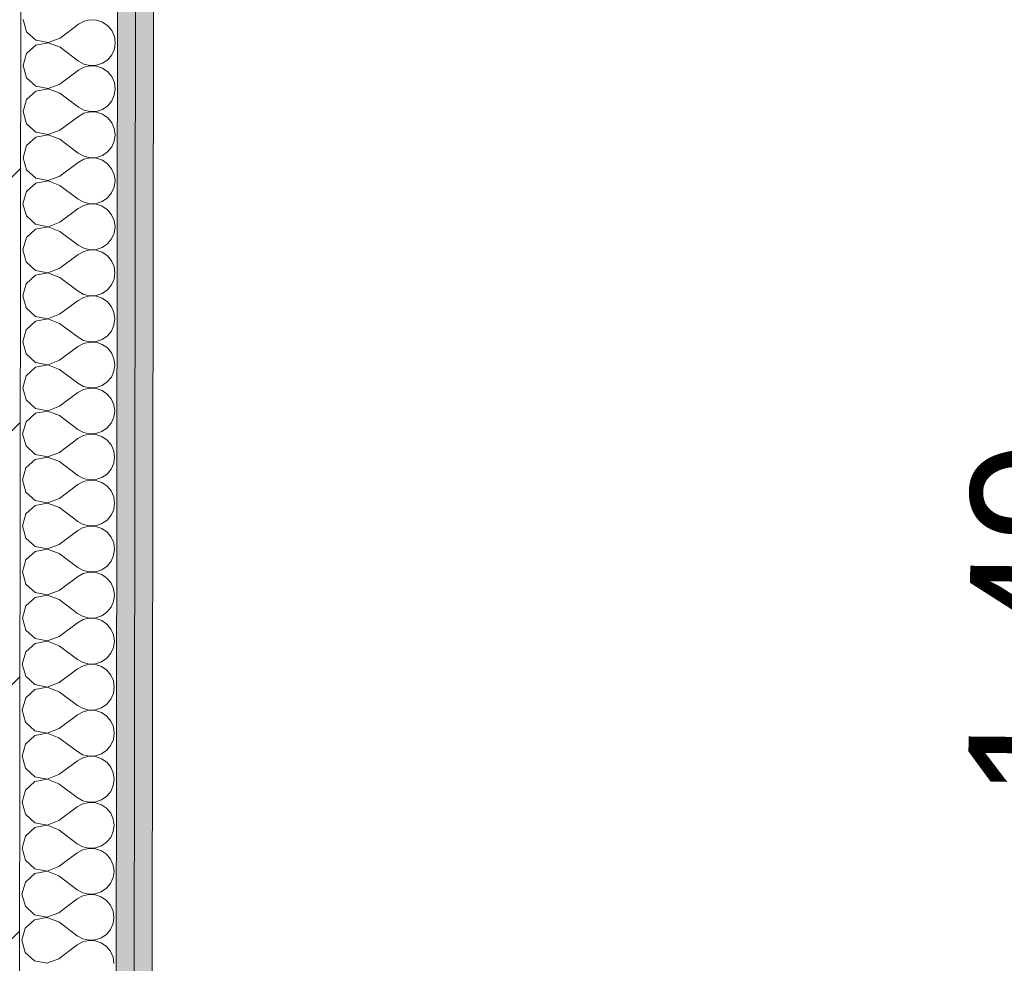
# Model space of a CAD drawing. Header units: millimetres. Extents: x -30280 to 19093, y -17460 to 4378.
# Tile 113 of 188: x -10749 to -10037, y -14817 to -14134. Entities that reach past the tile are written whole.
import ezdxf

# ---------------------------------------------------------------- set-up
doc = ezdxf.new("R2010")
doc.units = ezdxf.units.MM
doc.header["$MEASUREMENT"] = 0
doc.linetypes.add('Wipeout_Contour', pattern=[1000, 0, -1000])
doc.layers.add('Nuevo_06_COT_Generals', color=7, linetype='Continuous')
doc.layers.add('Nuevo_08_E_Envans secs', color=7, linetype='Continuous')
doc.layers.add('Nuevo_06_COT_Generals_Pluma_Nº__1', color=7, linetype='Continuous', lineweight=5)
doc.layers.add('Nuevo_08_E_Envans secs_Pluma_Nº__1', color=7, linetype='Continuous', lineweight=5)
for name, color, linetype, lineweight, true_color in [('Nuevo_08_E_Envans secs_Pluma_Nº__102', 7, 'Continuous', 5, 0xcccccc), ('Nuevo_08_E_Envans secs_Pluma_Nº__177', 7, 'Continuous', 15, 0xf7e046), ('Nuevo_08_E_Envans secs_Pluma_Nº__79', 7, 'Continuous', 5, 0xaaffd5)]:
    doc.layers.add(name, color=color, linetype=linetype, lineweight=lineweight, true_color=true_color)
doc.styles.add('Estilo_Generado_1', font='txt')
doc.dimstyles.new('Estilo_Generado__2', dxfattribs={"dimtxt": 100, "dimasz": 38, "dimexe": 0.18, "dimexo": 300, "dimgap": 0, "dimtad": 1, "dimlfac": 0.001, "dimzin": 0, "dimdsep": 46, "dimtxsty": 'Estilo_Generado_1', "dimblk": 'ARROWHEAD_2', "dimblk1": 'ARROWHEAD_2', "dimblk2": 'ARROWHEAD_2', "dimcen": 0.09, "dimclrd": 7, "dimclre": 7, "dimclrt": 7, "dimadec": 0, "dimazin": 0, "dimtfac": 1, "dimtdec": 4, "dimtmove": 0, "dimatfit": 3, "dimfxl": 0, "dimtolj": 1, "dimtzin": 0, "dimarcsym": 0})

# ---------------------------------------------------------------- blocks, each defined once
blk = doc.blocks.new('*X239')
at = {"layer": 'Nuevo_08_E_Envans secs_Pluma_Nº__102', "color": 254, "linetype": 'Continuous', "lineweight": 5, "true_color": 0xcccccc}
for p, q in [((-10746.89, -14134.13), (-10744.41, -14142.9)), ((-10702.86, -14135.3), (-10706.89, -14137.52)), ((-10698.38, -14134.27), (-10702.86, -14135.3)), ((-10693.79, -14134.5), (-10698.38, -14134.27)), ((-10689.44, -14135.97), (-10693.79, -14134.5)), ((-10720.24, -14147.5), (-10706.89, -14137.52)), ((-10685.65, -14138.58), (-10689.44, -14135.97)), ((-10682.72, -14142.13), (-10685.65, -14138.58)), ((-10680.87, -14146.34), (-10682.72, -14142.13)), ((-10744.41, -14142.9), (-10737.7, -14149.05)), ((-10737.7, -14149.05), (-10728.75, -14150.76)), ((-10728.75, -14150.76), (-10720.24, -14147.5)), ((-10680.24, -14150.9), (-10680.87, -14146.34)), ((-10737.7, -14152.57), (-10744.43, -14158.71)), ((-10728.75, -14150.89), (-10737.7, -14152.57)), ((-10720.25, -14154.17), (-10728.75, -14150.89)), ((-10720.25, -14154.17), (-10706.93, -14164.19)), ((-10682.75, -14159.65), (-10680.89, -14155.45)), ((-10680.89, -14155.45), (-10680.24, -14150.9)), ((-10744.43, -14158.71), (-10746.94, -14167.46)), ((-10689.48, -14165.79), (-10685.69, -14163.19)), ((-10685.69, -14163.19), (-10682.75, -14159.65)), ((-10746.94, -14167.46), (-10744.46, -14176.23)), ((-10720.29, -14180.84), (-10706.94, -14170.86)), ((-10702.91, -14168.64), (-10706.94, -14170.86)), ((-10706.93, -14164.19), (-10702.91, -14166.42)), ((-10702.91, -14166.42), (-10698.43, -14167.47)), ((-10698.43, -14167.6), (-10702.91, -14168.64)), ((-10698.43, -14167.47), (-10693.84, -14167.25)), ((-10693.84, -14167.83), (-10698.43, -14167.6)), ((-10693.84, -14167.25), (-10689.48, -14165.79)), ((-10689.48, -14169.31), (-10693.84, -14167.83)), ((-10685.7, -14171.92), (-10689.48, -14169.31)), ((-10744.46, -14176.23), (-10737.74, -14182.38)), ((-10682.77, -14175.46), (-10685.7, -14171.92)), ((-10680.92, -14179.67), (-10682.77, -14175.46)), ((-10728.8, -14184.22), (-10737.75, -14185.9)), ((-10737.74, -14182.38), (-10728.8, -14184.09)), ((-10728.8, -14184.09), (-10720.29, -14180.84)), ((-10720.3, -14187.5), (-10728.8, -14184.22)), ((-10680.93, -14188.78), (-10680.29, -14184.23)), ((-10680.29, -14184.23), (-10680.92, -14179.67)), ((-10744.48, -14192.04), (-10746.98, -14200.8)), ((-10737.75, -14185.9), (-10744.48, -14192.04)), ((-10720.3, -14187.5), (-10706.98, -14197.52)), ((-10682.8, -14192.99), (-10680.93, -14188.78)), ((-10706.98, -14197.52), (-10702.96, -14199.75)), ((-10693.89, -14200.59), (-10689.53, -14199.12)), ((-10689.53, -14199.12), (-10685.73, -14196.52)), ((-10685.73, -14196.52), (-10682.8, -14192.99)), ((-10746.98, -14200.8), (-10744.51, -14209.56)), ((-10720.34, -14214.17), (-10706.99, -14204.19)), ((-10702.96, -14201.97), (-10706.99, -14204.19)), ((-10702.96, -14199.75), (-10698.48, -14200.8)), ((-10698.48, -14200.94), (-10702.96, -14201.97)), ((-10698.48, -14200.8), (-10693.89, -14200.59)), ((-10693.89, -14201.17), (-10698.48, -14200.94)), ((-10689.53, -14202.64), (-10693.89, -14201.17)), ((-10685.75, -14205.25), (-10689.53, -14202.64)), ((-10682.82, -14208.8), (-10685.75, -14205.25)), ((-10744.51, -14209.56), (-10737.79, -14215.72)), ((-10680.97, -14213.01), (-10682.82, -14208.8)), ((-10680.34, -14217.56), (-10680.97, -14213.01)), ((-10737.8, -14219.24), (-10744.53, -14225.37)), ((-10728.85, -14217.56), (-10737.8, -14219.24)), ((-10737.79, -14215.72), (-10728.85, -14217.42)), ((-10728.85, -14217.42), (-10720.34, -14214.17)), ((-10720.35, -14220.84), (-10728.85, -14217.56)), ((-10720.35, -14220.84), (-10707.03, -14230.86)), ((-10680.98, -14222.12), (-10680.34, -14217.56)), ((-10744.53, -14225.37), (-10747.03, -14234.13)), ((-10685.78, -14229.86), (-10682.84, -14226.32)), ((-10682.84, -14226.32), (-10680.98, -14222.12)), ((-10747.03, -14234.13), (-10744.56, -14242.9)), ((-10707.03, -14230.86), (-10703.01, -14233.09)), ((-10703.01, -14233.09), (-10698.53, -14234.13)), ((-10698.53, -14234.27), (-10703.01, -14235.3)), ((-10698.53, -14234.13), (-10693.94, -14233.92)), ((-10693.94, -14234.5), (-10698.53, -14234.27)), ((-10693.94, -14233.92), (-10689.58, -14232.46)), ((-10689.58, -14235.97), (-10693.94, -14234.5)), ((-10689.58, -14232.46), (-10685.78, -14229.86)), ((-10720.39, -14247.5), (-10707.04, -14237.52)), ((-10703.01, -14235.3), (-10707.04, -14237.52)), ((-10685.8, -14238.58), (-10689.58, -14235.97)), ((-10682.87, -14242.13), (-10685.8, -14238.58)), ((-10681.02, -14246.34), (-10682.87, -14242.13)), ((-10744.56, -14242.9), (-10737.84, -14249.05)), ((-10737.84, -14249.05), (-10728.9, -14250.76)), ((-10728.9, -14250.76), (-10720.39, -14247.5)), ((-10680.39, -14250.9), (-10681.02, -14246.34)), ((-10737.85, -14252.57), (-10744.58, -14258.71)), ((-10728.9, -14250.89), (-10737.85, -14252.57)), ((-10720.4, -14254.17), (-10728.9, -14250.89)), ((-10720.4, -14254.17), (-10707.08, -14264.19)), ((-10682.89, -14259.65), (-10681.03, -14255.45)), ((-10681.03, -14255.45), (-10680.39, -14250.9)), ((-10744.58, -14258.71), (-10747.08, -14267.46)), ((-10689.63, -14265.79), (-10685.83, -14263.19)), ((-10685.83, -14263.19), (-10682.89, -14259.65)), ((-10747.08, -14267.46), (-10744.61, -14276.23)), ((-10703.06, -14268.64), (-10707.09, -14270.86)), ((-10707.08, -14264.19), (-10703.06, -14266.42)), ((-10703.06, -14266.42), (-10698.58, -14267.47)), ((-10698.58, -14267.6), (-10703.06, -14268.64)), ((-10698.58, -14267.47), (-10693.99, -14267.25)), ((-10693.99, -14267.83), (-10698.58, -14267.6)), ((-10693.99, -14267.25), (-10689.63, -14265.79)), ((-10689.63, -14269.31), (-10693.99, -14267.83)), ((-10685.85, -14271.92), (-10689.63, -14269.31)), ((-10744.61, -14276.23), (-10737.89, -14282.38)), ((-10720.44, -14280.84), (-10707.09, -14270.86)), ((-10682.92, -14275.46), (-10685.85, -14271.92)), ((-10681.07, -14279.67), (-10682.92, -14275.46)), ((-10728.94, -14284.22), (-10737.9, -14285.9)), ((-10737.89, -14282.38), (-10728.94, -14284.09)), ((-10728.94, -14284.09), (-10720.44, -14280.84)), ((-10720.45, -14287.5), (-10728.94, -14284.22)), ((-10681.08, -14288.78), (-10680.44, -14284.23)), ((-10680.44, -14284.23), (-10681.07, -14279.67)), ((-10744.63, -14292.04), (-10747.13, -14300.8)), ((-10737.9, -14285.9), (-10744.63, -14292.04)), ((-10720.45, -14287.5), (-10707.13, -14297.52)), ((-10682.94, -14292.99), (-10681.08, -14288.78)), ((-10707.13, -14297.52), (-10703.11, -14299.75)), ((-10694.04, -14300.59), (-10689.68, -14299.12)), ((-10689.68, -14299.12), (-10685.88, -14296.52)), ((-10685.88, -14296.52), (-10682.94, -14292.99)), ((-10747.13, -14300.8), (-10744.66, -14309.56)), ((-10720.49, -14314.17), (-10707.14, -14304.19)), ((-10703.11, -14301.97), (-10707.14, -14304.19)), ((-10703.11, -14299.75), (-10698.63, -14300.8)), ((-10698.63, -14300.94), (-10703.11, -14301.97)), ((-10698.63, -14300.8), (-10694.04, -14300.59)), ((-10694.04, -14301.17), (-10698.63, -14300.94)), ((-10689.68, -14302.64), (-10694.04, -14301.17)), ((-10685.9, -14305.25), (-10689.68, -14302.64)), ((-10682.97, -14308.8), (-10685.9, -14305.25)), ((-10744.66, -14309.56), (-10737.94, -14315.72)), ((-10681.12, -14313.01), (-10682.97, -14308.8)), ((-10680.49, -14317.56), (-10681.12, -14313.01)), ((-10737.95, -14319.24), (-10744.68, -14325.37)), ((-10728.99, -14317.56), (-10737.95, -14319.24)), ((-10737.94, -14315.72), (-10728.99, -14317.42)), ((-10728.99, -14317.42), (-10720.49, -14314.17)), ((-10720.5, -14320.84), (-10728.99, -14317.56)), ((-10681.13, -14322.12), (-10680.49, -14317.56)), ((-10744.68, -14325.37), (-10747.18, -14334.13)), ((-10720.5, -14320.84), (-10707.18, -14330.86)), ((-10685.93, -14329.86), (-10682.99, -14326.32)), ((-10682.99, -14326.32), (-10681.13, -14322.12)), ((-10747.18, -14334.13), (-10744.71, -14342.9)), ((-10707.18, -14330.86), (-10703.16, -14333.09)), ((-10703.16, -14333.09), (-10698.68, -14334.13)), ((-10698.68, -14334.27), (-10703.16, -14335.3)), ((-10698.68, -14334.13), (-10694.09, -14333.92)), ((-10694.09, -14334.5), (-10698.68, -14334.27)), ((-10694.09, -14333.92), (-10689.73, -14332.46)), ((-10689.73, -14335.97), (-10694.09, -14334.5)), ((-10689.73, -14332.46), (-10685.93, -14329.86)), ((-10720.53, -14347.5), (-10707.19, -14337.52)), ((-10703.16, -14335.3), (-10707.19, -14337.52)), ((-10685.94, -14338.58), (-10689.73, -14335.97)), ((-10683.02, -14342.13), (-10685.94, -14338.58)), ((-10744.71, -14342.9), (-10737.99, -14349.05)), ((-10737.99, -14349.05), (-10729.04, -14350.76)), ((-10729.04, -14350.76), (-10720.53, -14347.5)), ((-10681.17, -14346.34), (-10683.02, -14342.13)), ((-10680.54, -14350.9), (-10681.17, -14346.34)), ((-10738, -14352.57), (-10744.73, -14358.71)), ((-10729.04, -14350.89), (-10738, -14352.57)), ((-10720.54, -14354.17), (-10729.04, -14350.89)), ((-10720.54, -14354.17), (-10707.23, -14364.19)), ((-10683.04, -14359.65), (-10681.18, -14355.45)), ((-10681.18, -14355.45), (-10680.54, -14350.9)), ((-10744.73, -14358.71), (-10747.23, -14367.46)), ((-10689.77, -14365.79), (-10685.98, -14363.19)), ((-10685.98, -14363.19), (-10683.04, -14359.65)), ((-10747.23, -14367.46), (-10744.75, -14376.23)), ((-10703.21, -14368.64), (-10707.24, -14370.86)), ((-10707.23, -14364.19), (-10703.21, -14366.42)), ((-10703.21, -14366.42), (-10698.73, -14367.47)), ((-10698.73, -14367.6), (-10703.21, -14368.64)), ((-10698.73, -14367.47), (-10694.13, -14367.25)), ((-10694.14, -14367.83), (-10698.73, -14367.6)), ((-10689.78, -14369.31), (-10694.14, -14367.83)), ((-10694.13, -14367.25), (-10689.77, -14365.79)), ((-10685.99, -14371.92), (-10689.78, -14369.31)), ((-10744.75, -14376.23), (-10738.04, -14382.38)), ((-10720.58, -14380.84), (-10707.24, -14370.86)), ((-10683.07, -14375.46), (-10685.99, -14371.92)), ((-10681.22, -14379.67), (-10683.07, -14375.46)), ((-10729.09, -14384.22), (-10738.05, -14385.9)), ((-10738.04, -14382.38), (-10729.09, -14384.09)), ((-10729.09, -14384.09), (-10720.58, -14380.84)), ((-10720.59, -14387.5), (-10729.09, -14384.22)), ((-10681.23, -14388.78), (-10680.59, -14384.23)), ((-10680.59, -14384.23), (-10681.22, -14379.67)), ((-10738.05, -14385.9), (-10744.78, -14392.04)), ((-10720.59, -14387.5), (-10707.28, -14397.52)), ((-10683.09, -14392.99), (-10681.23, -14388.78)), ((-10744.78, -14392.04), (-10747.28, -14400.8)), ((-10707.28, -14397.52), (-10703.25, -14399.75)), ((-10689.82, -14399.12), (-10686.03, -14396.52)), ((-10686.03, -14396.52), (-10683.09, -14392.99)), ((-10747.28, -14400.8), (-10744.8, -14409.56)), ((-10720.63, -14414.17), (-10707.29, -14404.19)), ((-10703.26, -14401.97), (-10707.29, -14404.19)), ((-10698.78, -14400.94), (-10703.26, -14401.97)), ((-10703.25, -14399.75), (-10698.78, -14400.8)), ((-10698.78, -14400.8), (-10694.18, -14400.59)), ((-10694.18, -14401.17), (-10698.78, -14400.94)), ((-10694.18, -14400.59), (-10689.82, -14399.12)), ((-10689.83, -14402.64), (-10694.18, -14401.17)), ((-10686.04, -14405.25), (-10689.83, -14402.64)), ((-10683.11, -14408.8), (-10686.04, -14405.25)), ((-10744.8, -14409.56), (-10738.09, -14415.72)), ((-10681.27, -14413.01), (-10683.11, -14408.8)), ((-10680.64, -14417.56), (-10681.27, -14413.01)), ((-10738.09, -14419.24), (-10744.83, -14425.37)), ((-10738.09, -14415.72), (-10729.14, -14417.42)), ((-10729.14, -14417.56), (-10738.09, -14419.24)), ((-10729.14, -14417.42), (-10720.63, -14414.17)), ((-10720.64, -14420.84), (-10729.14, -14417.56)), ((-10681.28, -14422.12), (-10680.64, -14417.56)), ((-10744.83, -14425.37), (-10747.33, -14434.13)), ((-10720.64, -14420.84), (-10707.32, -14430.86)), ((-10686.08, -14429.86), (-10683.14, -14426.32)), ((-10683.14, -14426.32), (-10681.28, -14422.12)), ((-10747.33, -14434.13), (-10744.85, -14442.9)), ((-10707.32, -14430.86), (-10703.3, -14433.09)), ((-10698.83, -14434.27), (-10703.31, -14435.3)), ((-10703.3, -14433.09), (-10698.83, -14434.13)), ((-10698.83, -14434.13), (-10694.23, -14433.92)), ((-10694.23, -14434.5), (-10698.83, -14434.27)), ((-10694.23, -14433.92), (-10689.87, -14432.46)), ((-10689.88, -14435.97), (-10694.23, -14434.5)), ((-10689.87, -14432.46), (-10686.08, -14429.86)), ((-10720.68, -14447.5), (-10707.33, -14437.52)), ((-10703.31, -14435.3), (-10707.33, -14437.52)), ((-10686.09, -14438.58), (-10689.88, -14435.97)), ((-10683.16, -14442.13), (-10686.09, -14438.58)), ((-10744.85, -14442.9), (-10738.14, -14449.05)), ((-10729.19, -14450.76), (-10720.68, -14447.5)), ((-10681.32, -14446.34), (-10683.16, -14442.13)), ((-10680.69, -14450.9), (-10681.32, -14446.34)), ((-10738.14, -14452.57), (-10744.88, -14458.71)), ((-10738.14, -14449.05), (-10729.19, -14450.76)), ((-10729.19, -14450.89), (-10738.14, -14452.57)), ((-10720.69, -14454.17), (-10729.19, -14450.89)), ((-10720.69, -14454.17), (-10707.37, -14464.19)), ((-10683.19, -14459.65), (-10681.33, -14455.45)), ((-10681.33, -14455.45), (-10680.69, -14450.9)), ((-10744.88, -14458.71), (-10747.38, -14467.46)), ((-10689.92, -14465.79), (-10686.13, -14463.19)), ((-10686.13, -14463.19), (-10683.19, -14459.65)), ((-10747.38, -14467.46), (-10744.9, -14476.23)), ((-10703.36, -14468.64), (-10707.38, -14470.86)), ((-10707.37, -14464.19), (-10703.35, -14466.42)), ((-10698.88, -14467.6), (-10703.36, -14468.64)), ((-10703.35, -14466.42), (-10698.88, -14467.47)), ((-10698.88, -14467.47), (-10694.28, -14467.25)), ((-10694.28, -14467.83), (-10698.88, -14467.6)), ((-10694.28, -14467.25), (-10689.92, -14465.79)), ((-10689.93, -14469.31), (-10694.28, -14467.83)), ((-10686.14, -14471.92), (-10689.93, -14469.31)), ((-10744.9, -14476.23), (-10738.19, -14482.38)), ((-10720.73, -14480.84), (-10707.38, -14470.86)), ((-10683.21, -14475.46), (-10686.14, -14471.92)), ((-10681.36, -14479.67), (-10683.21, -14475.46)), ((-10738.19, -14482.38), (-10729.24, -14484.09)), ((-10729.24, -14484.22), (-10738.19, -14485.9)), ((-10729.24, -14484.09), (-10720.73, -14480.84)), ((-10720.74, -14487.5), (-10729.24, -14484.22)), ((-10681.38, -14488.78), (-10680.74, -14484.23)), ((-10680.74, -14484.23), (-10681.36, -14479.67)), ((-10738.19, -14485.9), (-10744.93, -14492.04)), ((-10720.74, -14487.5), (-10707.42, -14497.52)), ((-10683.24, -14492.99), (-10681.38, -14488.78)), ((-10744.93, -14492.04), (-10747.43, -14500.8)), ((-10707.42, -14497.52), (-10703.4, -14499.75)), ((-10689.97, -14499.12), (-10686.18, -14496.52)), ((-10686.18, -14496.52), (-10683.24, -14492.99)), ((-10747.43, -14500.8), (-10744.95, -14509.56)), ((-10720.78, -14514.17), (-10707.43, -14504.19)), ((-10703.41, -14501.97), (-10707.43, -14504.19)), ((-10698.93, -14500.94), (-10703.41, -14501.97)), ((-10703.4, -14499.75), (-10698.92, -14500.8)), ((-10694.33, -14501.17), (-10698.93, -14500.94)), ((-10698.92, -14500.8), (-10694.33, -14500.59)), ((-10694.33, -14500.59), (-10689.97, -14499.12)), ((-10689.98, -14502.64), (-10694.33, -14501.17)), ((-10686.19, -14505.25), (-10689.98, -14502.64)), ((-10683.26, -14508.8), (-10686.19, -14505.25)), ((-10744.95, -14509.56), (-10738.24, -14515.72)), ((-10681.41, -14513.01), (-10683.26, -14508.8)), ((-10680.79, -14517.56), (-10681.41, -14513.01)), ((-10738.24, -14519.24), (-10744.98, -14525.37)), ((-10738.24, -14515.72), (-10729.29, -14517.42)), ((-10729.29, -14517.56), (-10738.24, -14519.24)), ((-10729.29, -14517.42), (-10720.78, -14514.17)), ((-10720.79, -14520.84), (-10729.29, -14517.56)), ((-10681.43, -14522.12), (-10680.79, -14517.56)), ((-10744.98, -14525.37), (-10747.48, -14534.13)), ((-10720.79, -14520.84), (-10707.47, -14530.86)), ((-10686.23, -14529.86), (-10683.29, -14526.32)), ((-10683.29, -14526.32), (-10681.43, -14522.12)), ((-10747.48, -14534.13), (-10745, -14542.9)), ((-10707.47, -14530.86), (-10703.45, -14533.09)), ((-10703.45, -14533.09), (-10698.97, -14534.13)), ((-10698.97, -14534.27), (-10703.45, -14535.3)), ((-10698.97, -14534.13), (-10694.38, -14533.92)), ((-10694.38, -14534.5), (-10698.97, -14534.27)), ((-10694.38, -14533.92), (-10690.02, -14532.46)), ((-10690.03, -14535.97), (-10694.38, -14534.5)), ((-10690.02, -14532.46), (-10686.23, -14529.86)), ((-10720.83, -14547.5), (-10707.48, -14537.52)), ((-10703.45, -14535.3), (-10707.48, -14537.52)), ((-10686.24, -14538.58), (-10690.03, -14535.97)), ((-10683.31, -14542.13), (-10686.24, -14538.58)), ((-10745, -14542.9), (-10738.29, -14549.05)), ((-10729.34, -14550.76), (-10720.83, -14547.5)), ((-10681.46, -14546.34), (-10683.31, -14542.13)), ((-10680.84, -14550.9), (-10681.46, -14546.34)), ((-10738.29, -14552.57), (-10745.02, -14558.7)), ((-10738.29, -14549.05), (-10729.34, -14550.76)), ((-10729.34, -14550.89), (-10738.29, -14552.57)), ((-10720.84, -14554.17), (-10729.34, -14550.89)), ((-10720.84, -14554.17), (-10707.52, -14564.19)), ((-10683.34, -14559.65), (-10681.48, -14555.45)), ((-10681.48, -14555.45), (-10680.84, -14550.9)), ((-10745.02, -14558.7), (-10747.53, -14567.46)), ((-10686.28, -14563.19), (-10683.34, -14559.65)), ((-10747.53, -14567.46), (-10745.05, -14576.23)), ((-10703.5, -14568.64), (-10707.53, -14570.86)), ((-10707.52, -14564.19), (-10703.5, -14566.42)), ((-10703.5, -14566.42), (-10699.02, -14567.47)), ((-10699.02, -14567.6), (-10703.5, -14568.64)), ((-10699.02, -14567.47), (-10694.43, -14567.25)), ((-10694.43, -14567.83), (-10699.02, -14567.6)), ((-10694.43, -14567.25), (-10690.07, -14565.79)), ((-10690.08, -14569.31), (-10694.43, -14567.83)), ((-10686.29, -14571.92), (-10690.08, -14569.31)), ((-10690.07, -14565.79), (-10686.28, -14563.19)), ((-10745.05, -14576.23), (-10738.34, -14582.38)), ((-10720.88, -14580.84), (-10707.53, -14570.86)), ((-10683.36, -14575.46), (-10686.29, -14571.92)), ((-10681.51, -14579.67), (-10683.36, -14575.46)), ((-10738.34, -14582.38), (-10729.39, -14584.09)), ((-10729.39, -14584.22), (-10738.34, -14585.9)), ((-10729.39, -14584.09), (-10720.88, -14580.84)), ((-10720.89, -14587.5), (-10729.39, -14584.22)), ((-10681.53, -14588.78), (-10680.88, -14584.23)), ((-10680.88, -14584.23), (-10681.51, -14579.67)), ((-10738.34, -14585.9), (-10745.07, -14592.04)), ((-10720.89, -14587.5), (-10707.57, -14597.52)), ((-10683.39, -14592.99), (-10681.53, -14588.78)), ((-10745.07, -14592.04), (-10747.58, -14600.8)), ((-10707.57, -14597.52), (-10703.55, -14599.75)), ((-10690.12, -14599.12), (-10686.33, -14596.52)), ((-10686.33, -14596.52), (-10683.39, -14592.99)), ((-10747.58, -14600.8), (-10745.1, -14609.56)), ((-10720.93, -14614.17), (-10707.58, -14604.19)), ((-10703.55, -14601.97), (-10707.58, -14604.19)), ((-10703.55, -14599.75), (-10699.07, -14600.8)), ((-10699.07, -14600.94), (-10703.55, -14601.97)), ((-10699.07, -14600.8), (-10694.48, -14600.59)), ((-10694.48, -14601.17), (-10699.07, -14600.94)), ((-10694.48, -14600.59), (-10690.12, -14599.12)), ((-10690.13, -14602.64), (-10694.48, -14601.17)), ((-10686.34, -14605.25), (-10690.13, -14602.64)), ((-10683.41, -14608.8), (-10686.34, -14605.25)), ((-10745.1, -14609.56), (-10738.38, -14615.72)), ((-10681.56, -14613.01), (-10683.41, -14608.8)), ((-10738.39, -14619.24), (-10745.12, -14625.37)), ((-10729.44, -14617.56), (-10738.39, -14619.24)), ((-10738.38, -14615.72), (-10729.44, -14617.42)), ((-10729.44, -14617.42), (-10720.93, -14614.17)), ((-10720.94, -14620.84), (-10729.44, -14617.56)), ((-10681.58, -14622.12), (-10680.93, -14617.56)), ((-10680.93, -14617.56), (-10681.56, -14613.01)), ((-10745.12, -14625.37), (-10747.63, -14634.13)), ((-10720.94, -14620.84), (-10707.62, -14630.86)), ((-10686.38, -14629.86), (-10683.44, -14626.32)), ((-10683.44, -14626.32), (-10681.58, -14622.12)), ((-10747.63, -14634.13), (-10745.15, -14642.9)), ((-10707.62, -14630.86), (-10703.6, -14633.09)), ((-10703.6, -14633.09), (-10699.12, -14634.13)), ((-10699.12, -14634.27), (-10703.6, -14635.3)), ((-10699.12, -14634.13), (-10694.53, -14633.92)), ((-10694.53, -14634.5), (-10699.12, -14634.27)), ((-10694.53, -14633.92), (-10690.17, -14632.46)), ((-10690.17, -14632.46), (-10686.38, -14629.86)), ((-10720.98, -14647.5), (-10707.63, -14637.52)), ((-10703.6, -14635.3), (-10707.63, -14637.52)), ((-10690.17, -14635.97), (-10694.53, -14634.5)), ((-10686.39, -14638.58), (-10690.17, -14635.97)), ((-10683.46, -14642.13), (-10686.39, -14638.58)), ((-10745.15, -14642.9), (-10738.43, -14649.05)), ((-10729.49, -14650.76), (-10720.98, -14647.5)), ((-10681.61, -14646.34), (-10683.46, -14642.13)), ((-10680.98, -14650.9), (-10681.61, -14646.34)), ((-10738.44, -14652.57), (-10745.17, -14658.7)), ((-10729.49, -14650.89), (-10738.44, -14652.57)), ((-10738.43, -14649.05), (-10729.49, -14650.76)), ((-10720.99, -14654.17), (-10729.49, -14650.89)), ((-10720.99, -14654.17), (-10707.67, -14664.19)), ((-10683.49, -14659.65), (-10681.62, -14655.45)), ((-10681.62, -14655.45), (-10680.98, -14650.9)), ((-10745.17, -14658.7), (-10747.67, -14667.46)), ((-10686.42, -14663.19), (-10683.49, -14659.65)), ((-10747.67, -14667.46), (-10745.2, -14676.23)), ((-10703.65, -14668.64), (-10707.68, -14670.86)), ((-10707.67, -14664.19), (-10703.65, -14666.42)), ((-10703.65, -14666.42), (-10699.17, -14667.47)), ((-10699.17, -14667.6), (-10703.65, -14668.64)), ((-10699.17, -14667.47), (-10694.58, -14667.25)), ((-10694.58, -14667.83), (-10699.17, -14667.6)), ((-10694.58, -14667.25), (-10690.22, -14665.79)), ((-10690.22, -14669.31), (-10694.58, -14667.83)), ((-10690.22, -14665.79), (-10686.42, -14663.19)), ((-10686.44, -14671.92), (-10690.22, -14669.31)), ((-10745.2, -14676.23), (-10738.48, -14682.38)), ((-10721.03, -14680.84), (-10707.68, -14670.86)), ((-10683.51, -14675.46), (-10686.44, -14671.92)), ((-10681.66, -14679.67), (-10683.51, -14675.46)), ((-10729.54, -14684.22), (-10738.49, -14685.9)), ((-10738.48, -14682.38), (-10729.54, -14684.09)), ((-10729.54, -14684.09), (-10721.03, -14680.84)), ((-10721.04, -14687.5), (-10729.54, -14684.22)), ((-10681.67, -14688.78), (-10681.03, -14684.23)), ((-10681.03, -14684.23), (-10681.66, -14679.67)), ((-10738.49, -14685.9), (-10745.22, -14692.04)), ((-10721.04, -14687.5), (-10707.72, -14697.52)), ((-10683.53, -14692.99), (-10681.67, -14688.78)), ((-10745.22, -14692.04), (-10747.72, -14700.8)), ((-10707.72, -14697.52), (-10703.7, -14699.75)), ((-10690.27, -14699.12), (-10686.47, -14696.52)), ((-10686.47, -14696.52), (-10683.53, -14692.99)), ((-10747.72, -14700.8), (-10745.25, -14709.56)), ((-10721.08, -14714.17), (-10707.73, -14704.19)), ((-10703.7, -14701.97), (-10707.73, -14704.19)), ((-10703.7, -14699.75), (-10699.22, -14700.8)), ((-10699.22, -14700.94), (-10703.7, -14701.97)), ((-10699.22, -14700.8), (-10694.63, -14700.58)), ((-10694.63, -14701.17), (-10699.22, -14700.94)), ((-10694.63, -14700.58), (-10690.27, -14699.12)), ((-10690.27, -14702.64), (-10694.63, -14701.17)), ((-10686.49, -14705.25), (-10690.27, -14702.64)), ((-10683.56, -14708.8), (-10686.49, -14705.25)), ((-10745.25, -14709.56), (-10738.53, -14715.72)), ((-10681.71, -14713.01), (-10683.56, -14708.8)), ((-10738.54, -14719.24), (-10745.27, -14725.37)), ((-10729.59, -14717.56), (-10738.54, -14719.24)), ((-10738.53, -14715.72), (-10729.58, -14717.42)), ((-10721.09, -14720.84), (-10729.59, -14717.56)), ((-10729.58, -14717.42), (-10721.08, -14714.17)), ((-10681.72, -14722.12), (-10681.08, -14717.56)), ((-10681.08, -14717.56), (-10681.71, -14713.01)), ((-10745.27, -14725.37), (-10747.77, -14734.13)), ((-10721.09, -14720.84), (-10707.77, -14730.86)), ((-10686.52, -14729.86), (-10683.58, -14726.32)), ((-10683.58, -14726.32), (-10681.72, -14722.12)), ((-10747.77, -14734.13), (-10745.3, -14742.9)), ((-10707.77, -14730.86), (-10703.75, -14733.09)), ((-10703.75, -14733.09), (-10699.27, -14734.13)), ((-10699.27, -14734.13), (-10694.68, -14733.92)), ((-10694.68, -14733.92), (-10690.32, -14732.46)), ((-10690.32, -14732.46), (-10686.52, -14729.86)), ((-10721.13, -14747.5), (-10707.78, -14737.52)), ((-10703.75, -14735.3), (-10707.78, -14737.52)), ((-10699.27, -14734.27), (-10703.75, -14735.3)), ((-10694.68, -14734.5), (-10699.27, -14734.27)), ((-10690.32, -14735.97), (-10694.68, -14734.5)), ((-10686.54, -14738.58), (-10690.32, -14735.97)), ((-10683.61, -14742.13), (-10686.54, -14738.58)), ((-10745.3, -14742.9), (-10738.58, -14749.05)), ((-10729.63, -14750.76), (-10721.13, -14747.5)), ((-10681.76, -14746.34), (-10683.61, -14742.13)), ((-10681.13, -14750.9), (-10681.76, -14746.34)), ((-10738.59, -14752.57), (-10745.32, -14758.7)), ((-10729.63, -14750.89), (-10738.59, -14752.57)), ((-10738.58, -14749.05), (-10729.63, -14750.76)), ((-10721.14, -14754.17), (-10729.63, -14750.89)), ((-10721.14, -14754.17), (-10707.82, -14764.19)), ((-10683.63, -14759.65), (-10681.77, -14755.45)), ((-10681.77, -14755.45), (-10681.13, -14750.9)), ((-10745.32, -14758.7), (-10747.82, -14767.46)), ((-10686.57, -14763.19), (-10683.63, -14759.65)), ((-10747.82, -14767.46), (-10745.35, -14776.23)), ((-10703.8, -14768.64), (-10707.83, -14770.86)), ((-10707.82, -14764.19), (-10703.8, -14766.42)), ((-10703.8, -14766.42), (-10699.32, -14767.47)), ((-10699.32, -14767.6), (-10703.8, -14768.64)), ((-10699.32, -14767.47), (-10694.73, -14767.25)), ((-10694.73, -14767.83), (-10699.32, -14767.6)), ((-10694.73, -14767.25), (-10690.37, -14765.79)), ((-10690.37, -14769.31), (-10694.73, -14767.83)), ((-10690.37, -14765.79), (-10686.57, -14763.19)), ((-10686.59, -14771.92), (-10690.37, -14769.31)), ((-10745.35, -14776.23), (-10738.63, -14782.38)), ((-10721.18, -14780.84), (-10707.83, -14770.86)), ((-10683.66, -14775.46), (-10686.59, -14771.92)), ((-10681.81, -14779.67), (-10683.66, -14775.46)), ((-10738.63, -14782.38), (-10729.68, -14784.09)), ((-10729.68, -14784.09), (-10721.18, -14780.84)), ((-10681.18, -14784.23), (-10681.81, -14779.67)), ((-10738.64, -14785.9), (-10745.37, -14792.04)), ((-10729.68, -14784.22), (-10738.64, -14785.9)), ((-10721.19, -14787.5), (-10729.68, -14784.22)), ((-10721.19, -14787.5), (-10707.87, -14797.52)), ((-10683.68, -14792.99), (-10681.82, -14788.78)), ((-10681.82, -14788.78), (-10681.18, -14784.23)), ((-10745.37, -14792.04), (-10747.87, -14800.8)), ((-10707.87, -14797.52), (-10703.85, -14799.75)), ((-10690.42, -14799.12), (-10686.62, -14796.52)), ((-10686.62, -14796.52), (-10683.68, -14792.99)), ((-10747.87, -14800.8), (-10745.4, -14809.56)), ((-10721.22, -14814.17), (-10707.88, -14804.19)), ((-10703.85, -14801.97), (-10707.88, -14804.19)), ((-10703.85, -14799.75), (-10699.37, -14800.8)), ((-10699.37, -14800.94), (-10703.85, -14801.97)), ((-10699.37, -14800.8), (-10694.77, -14800.58)), ((-10694.78, -14801.17), (-10699.37, -14800.94)), ((-10690.42, -14802.64), (-10694.78, -14801.17)), ((-10694.77, -14800.58), (-10690.42, -14799.12)), ((-10686.63, -14805.25), (-10690.42, -14802.64)), ((-10683.71, -14808.8), (-10686.63, -14805.25)), ((-10745.4, -14809.56), (-10738.68, -14815.72)), ((-10681.86, -14813.01), (-10683.71, -14808.8)), ((-10738.68, -14815.72), (-10729.73, -14817.42)), ((-10729.73, -14817.42), (-10721.22, -14814.17)), ((-10681.23, -14817.56), (-10681.86, -14813.01))]:
    blk.add_line(p, q, dxfattribs=at)
blk = doc.blocks.new('Muro_79_1', base_point=(-10654.28, -15302.91))
at = {"layer": 'Nuevo_08_E_Envans secs_Pluma_Nº__79', "linetype": 'Continuous', "lineweight": 5, "true_color": 0xaaffd5}
for points in [[(-10680.28, -15302.84), (-10667.28, -15302.88), (-10665.05, -13795.56), (-10678.05, -13795.56)], [(-10665.07, -13808.56), (-10667.28, -15302.88), (-10654.28, -15302.91), (-10652.07, -13808.56)]]:
    blk.add_hatch(color=121, dxfattribs=at).paths.add_polyline_path(points)
at = {"layer": 'Nuevo_08_E_Envans secs_Pluma_Nº__1', "color": 7, "linetype": 'Continuous', "lineweight": 5}
for p, q in [((-10678.05, -13795.56), (-10680.28, -15302.84)), ((-10665.07, -13808.56), (-10667.28, -15302.88))]:
    blk.add_line(p, q, dxfattribs=at)
at = {"layer": 'Nuevo_08_E_Envans secs_Pluma_Nº__1', "color": 7, "linetype": 'Continuous', "lineweight": 5, "flags": 128}
blk.add_lwpolyline([(-10654.28, -15302.91), (-10652.07, -13808.56)], dxfattribs=at)
at = {"color": 254, "linetype": 'Wipeout_Contour', "lineweight": 0, "ltscale": 72263.626665}
blk.add_wipeout([(-10763.28, -15302.64), (-10750.28, -15302.67), (-10747.93, -13712.56), (-10760.93, -13712.56)], dxfattribs=at).dxf.layer = 'Nuevo_08_E_Envans secs'
at = {"layer": 'Nuevo_08_E_Envans secs_Pluma_Nº__177', "linetype": 'Continuous', "lineweight": 15, "true_color": 0xf7e046}
h = blk.add_hatch(dxfattribs=at)
h.set_pattern_fill('Panellat_HPL_0001', color=53, style=0, pattern_type=2)
h.set_pattern_definition([(45, (0, 0), (-183.8478, 183.8478), [195, -65]), (45, (7e-14, 183.85), (-183.8478, 183.8478), [195, -65])])
h.paths.add_polyline_path([(-10763.28, -15302.64), (-10750.28, -15302.67), (-10747.93, -13712.56), (-10760.93, -13712.56)])
at = {"layer": 'Nuevo_08_E_Envans secs_Pluma_Nº__1', "color": 7, "linetype": 'Continuous', "lineweight": 5}
blk.add_line((-10748.03, -13782.56), (-10750.28, -15302.67), dxfattribs=at)
at = {"layer": 'Nuevo_08_E_Envans secs', "color": 7, "lineweight": 20}
blk.add_blockref('*X239', (0, 0), dxfattribs=at)
blk = doc.blocks.new('*D663')
at = {"layer": 'Nuevo_06_COT_Generals_Pluma_Nº__1', "color": 7, "linetype": 'Continuous', "lineweight": 5}
for p, q in [((-3073.12, -13794.13), (-3023.12, -13822.99)), ((-3010.62, -13808.56), (-3514.09, -13808.56)), ((-3048.12, -16937.98), (-3048.12, -13808.56)), ((-3073.12, -16923.54), (-3023.12, -16952.41)), ((-3010.62, -16937.98), (-3542.41, -16937.98))]:
    blk.add_line(p, q, dxfattribs=at)
at = {"layer": 'Nuevo_06_COT_Generals_Pluma_Nº__1', "color": 7, "lineweight": 5, "insert": (-3068.12, -15510.65), "char_height": 100, "attachment_point": 7, "rotation": 90, "style": 'Estilo_Generado_1'}
blk.add_mtext('\\A1;{\\pql;\\fGotham Book|b0|i0|c0|p0;\\W1.000000;3,13}', dxfattribs=at)
blk = doc.blocks.new('ARROWHEAD_2')
at = {"color": 0, "linetype": 'Continuous', "lineweight": 0}
for p, q in [((-0.378, -0.655), (0.378, 0.655)), ((0, 0), (-1, 0))]:
    blk.add_line(p, q, dxfattribs=at)
blk = doc.blocks.new('*D770')
at = {"layer": 'Nuevo_06_COT_Generals_Pluma_Nº__1', "color": 7, "linetype": 'Continuous', "lineweight": 5}
for p, q in [((-9940.76, -13800.78), (-9891.04, -13830.12)), ((-9930.11, -15309.79), (-9915.9, -13815.45)), ((-9954.97, -15295.12), (-9905.25, -15324.46)), ((-9892.61, -15310.15), (-10354.29, -15305.76)), ((-9930.34, -15334.24), (-9930.11, -15309.79))]:
    blk.add_line(p, q, dxfattribs=at)
at = {"layer": 'Nuevo_06_COT_Generals_Pluma_Nº__1', "color": 7, "lineweight": 5, "char_height": 100, "attachment_point": 7, "rotation": 89.45523, "style": 'Estilo_Generado_1'}
for s, insert in [('\\A1;{\\pql;\\fGotham Book|b0|i0|c0|p0;\\W1.000000;0,13}', (-9938.65, -14104.46)), ('\\A1;{\\pql;\\fGotham Book|b0|i0|c0|p0;\\W1.000000;1,49}', (-9944.31, -14699.81))]:
    blk.add_mtext(s, dxfattribs=dict(at, insert=insert))
blk = doc.blocks.new('*D771')
at = {"layer": 'Nuevo_06_COT_Generals_Pluma_Nº__1', "color": 7, "linetype": 'Continuous', "lineweight": 5}
for p, q in [((-9914.62, -13681.46), (-9902.54, -12410.97)), ((-9939.49, -13666.79), (-9889.76, -13696.13)), ((-9877.13, -13681.81), (-10339.89, -13677.41)), ((-9915.9, -13815.45), (-9914.62, -13681.46)), ((-9940.76, -13800.78), (-9891.04, -13830.12)), ((-9878.4, -13815.8), (-10340.09, -13811.41)), ((-9930.11, -15309.79), (-9915.9, -13815.45))]:
    blk.add_line(p, q, dxfattribs=at)
blk = doc.blocks.new('*D790')
at = {"layer": 'Nuevo_06_COT_Generals_Pluma_Nº__1', "color": 7, "linetype": 'Continuous', "lineweight": 5}
for p, q in [((-10786.29, -14438.26), (-10786.74, -15041.29)), ((-10654.03, -14966.39), (-10654.09, -15041.39)), ((-10772.26, -14978.8), (-10801.16, -15028.78)), ((-10668.51, -15028.88), (-10639.61, -14978.9)), ((-10786.71, -15003.79), (-10811.16, -15003.77)), ((-10654.06, -15003.89), (-10786.71, -15003.79)), ((-10629.61, -15003.91), (-10654.06, -15003.89))]:
    blk.add_line(p, q, dxfattribs=at)
at = {"layer": 'Nuevo_06_COT_Generals_Pluma_Nº__1', "color": 7, "lineweight": 5, "insert": (-10639.59, -14983.9), "char_height": 100, "attachment_point": 7, "rotation": 359.95766, "style": 'Estilo_Generado_1'}
blk.add_mtext('\\A1;{\\pql;\\fGotham Book|b0|i0|c0|p0;\\W1.000000;0,13}', dxfattribs=at)
blk = doc.blocks.new('*D791')
at = {"layer": 'Nuevo_06_COT_Generals_Pluma_Nº__1', "color": 7, "linetype": 'Continuous', "lineweight": 5}
for p, q in [((-10654.03, -14966.39), (-10654.09, -15041.39)), ((-12968.57, -15027.18), (-12939.67, -14977.2)), ((-10668.51, -15028.88), (-10639.61, -14978.9)), ((-10654.06, -15003.89), (-12954.12, -15002.19)), ((-10629.61, -15003.91), (-10654.06, -15003.89))]:
    blk.add_line(p, q, dxfattribs=at)
at = {"layer": 'Nuevo_06_COT_Generals_Pluma_Nº__1', "color": 7, "lineweight": 5, "char_height": 100, "attachment_point": 7, "rotation": 359.95766, "style": 'Estilo_Generado_1'}
for s, insert in [('\\A1;{\\pql;\\fGotham Book|b0|i0|c0|p0;\\W1.000000;0,12}', (-12939.65, -14982.2)), ('\\A1;{\\pql;\\fGotham Book|b0|i0|c0|p0;\\W1.000000;2,3}', (-11902.2, -14982.97))]:
    blk.add_mtext(s, dxfattribs=dict(at, insert=insert))
blk = doc.blocks.new('*D792')
at = {"layer": 'Nuevo_06_COT_Generals_Pluma_Nº__1', "color": 7, "linetype": 'Continuous', "lineweight": 5}
for p, q in [((-13075.7, -14436.56), (-13076.15, -15039.6)), ((-12953.7, -14436.65), (-12954.15, -15039.69)), ((-13090.57, -15027.09), (-13061.67, -14977.11)), ((-12968.57, -15027.18), (-12939.67, -14977.2)), ((-13076.12, -15002.1), (-18763.49, -14997.9)), ((-12954.12, -15002.19), (-13076.12, -15002.1)), ((-10654.06, -15003.89), (-12954.12, -15002.19))]:
    blk.add_line(p, q, dxfattribs=at)

msp = doc.modelspace()

# ---------------------------------------------------------------- block references
at = {"layer": 'Nuevo_08_E_Envans secs', "color": 7, "lineweight": 20}
msp.add_blockref('Muro_79_1', (-10654.28, -15302.907), dxfattribs=at)

# ---------------------------------------------------------------- dimensions: what is measured, and where the dimension line sits
at = {"layer": 'Nuevo_06_COT_Generals', "color": 7, "linetype": 'Continuous', "lineweight": 5}
dim = msp.add_linear_dim(base=(-9914.624, -13681.457), p1=(-10640.071, -13808.561), p2=(-10639.873, -13674.561), angle=89.455227, dimstyle='Estilo_Generado__2', dxfattribs=at)
dim.commit()
dim.dimension.update_dxf_attribs({"geometry": '*D771', "text_midpoint": (-9987.414, -13974.537), "dimtype": 160, "text_rotation": 89.455227})

# ---------------------------------------------------------------- next in the draw order: dimensions: what is measured, and where the dimension line sits
for base, p1, p2, angle, picture, middle, turn in [((-3048.117, -13808.561), (-11408.508, -16937.976), (-3814.087, -13808.561), 90, '*D663', (-3118.117, -15381.196), 90), ((-9915.898, -13815.446), (-10654.28, -15302.907), (-10640.071, -13808.561), 89.455227, '*D770', (-9993.075, -14569.881), 89.455227), ((-13076.118, -15002.099), (-12953.478, -14136.654), (-13075.478, -14136.564), 179.957656, '*D792', (-12810.158, -14932.296), 359.957656), ((-12954.118, -15002.19), (-10654.28, -15302.907), (-12953.478, -14136.654), 179.957656, '*D791', (-11810.758, -14933.035), 359.957656), ((-10786.712, -15003.791), (-10654.28, -15302.907), (-10786.072, -14138.256), 179.957656, '*D790', (-10510.1, -14933.996), 359.957656)]:
    dim = msp.add_linear_dim(base=base, p1=p1, p2=p2, angle=angle, dimstyle='Estilo_Generado__2', dxfattribs=at)
    dim.commit()
    dim.dimension.update_dxf_attribs({"geometry": picture, "text_midpoint": middle, "dimtype": 160, "text_rotation": turn})

doc.saveas('drawing.dxf')
